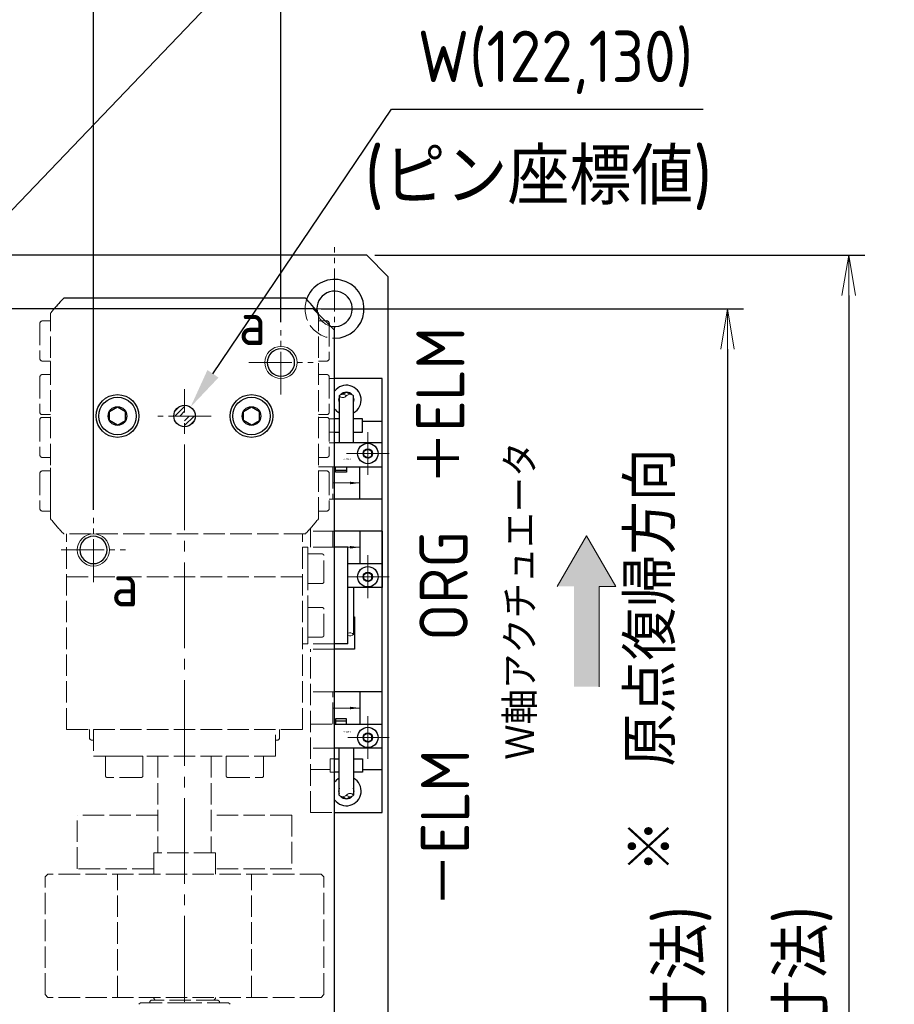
# Model space of a CAD drawing. Header units: millimetres. Extents: x 8809 to 9805, y 1960 to 2646.
# Tile 21 of 48: x 9169 to 9332, y 2313 to 2496. Entities that reach past the tile are written whole.
import ezdxf

# ---------------------------------------------------------------- set-up
doc = ezdxf.new("R2010")
doc.units = ezdxf.units.MM
doc.header["$LTSCALE"] = 0.8
doc.linetypes.add('GEN3', pattern=[6.25, 5, -1.25])
doc.linetypes.add('GEN7', pattern=[13.75, 10, -1.25, 1.25, -1.25])
doc.layers.get('0').update_dxf_attribs({"lineweight": 30})
for name, color, linetype, lineweight in [('3', 6, 'GEN3', 15), ('5', 3, 'Continuous', 15), ('6', 2, 'Continuous', 15), ('7', 4, 'GEN7', 15), ('8', 1, 'Continuous', 15)]:
    doc.layers.add(name, color=color, linetype=linetype, lineweight=lineweight)
doc.styles.get("Standard").update_dxf_attribs({"font": 'ISOCP.SHX', "bigfont": 'EXTFONT.SHX'})
doc.dimstyles.new('GEN-ISO', dxfattribs={"dimtxt": 3.2, "dimasz": 2.5, "dimexe": 1, "dimexo": 0.5, "dimgap": 1, "dimtad": 1, "dimdec": 3, "dimdsep": 46, "dimtxsty": 'STANDARD', "dimblk1": 'OPEN', "dimblk2": 'OPEN', "dimsah": 1, "dimcen": 0, "dimclrd": 256, "dimclre": 256, "dimclrt": 2, "dimadec": 0, "dimazin": 0, "dimtp": 0.1, "dimtm": 0.1, "dimtfac": 0.71, "dimtdec": 3, "dimtmove": 0, "dimatfit": 3, "dimldrblk": 'OPEN', "dimfxl": 1, "dimtzin": 0, "dimarcsym": 0})
doc.dimstyles.new('GEN-ISO$0', dxfattribs={"dimtxt": 3.2, "dimasz": 2.5, "dimexe": 1, "dimexo": 0.5, "dimgap": 1, "dimtad": 1, "dimdec": 3, "dimdsep": 46, "dimtxsty": 'STANDARD', "dimblk1": 'OPEN', "dimblk2": 'OPEN', "dimsah": 1, "dimcen": 0, "dimclrd": 256, "dimclre": 256, "dimclrt": 2, "dimadec": 0, "dimazin": 0, "dimtp": 0.1, "dimtm": 0.1, "dimtfac": 0.71, "dimtdec": 3, "dimtmove": 0, "dimatfit": 3, "dimldrblk": 'OPEN', "dimfxl": 1, "dimtzin": 0, "dimarcsym": 0})
doc.dimstyles.new('GEN-ISO$3', dxfattribs={"dimtxt": 3.2, "dimasz": 2.5, "dimexe": 1, "dimexo": 0.5, "dimgap": 1, "dimtad": 1, "dimtoh": 1, "dimdec": 3, "dimdsep": 46, "dimtxsty": 'STANDARD', "dimblk2": 'OPEN', "dimcen": 0, "dimclrd": 256, "dimclre": 256, "dimclrt": 2, "dimadec": 0, "dimazin": 0, "dimtp": 0.1, "dimtm": 0.1, "dimtfac": 0.71, "dimtdec": 3, "dimtofl": 0, "dimtmove": 0, "dimatfit": 0, "dimldrblk": 'OPEN', "dimfxl": 1, "dimtzin": 0, "dimarcsym": 0})

# ---------------------------------------------------------------- blocks, each defined once
blk = doc.blocks.new('_OPEN')
at = {"color": 0, "linetype": 'ByBlock'}
for p, q in [((-1, 0.1666666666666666), (0, 0)), ((0, 0), (-1, -0.1666666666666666)), ((0, 0), (-1, 0))]:
    blk.add_line(p, q, dxfattribs=at)
blk = doc.blocks.new('*D320')
at = {"layer": '5', "lineweight": -2, "transparency": 16777216}
for p, q in [((8972.408864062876, 2404.95818305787), (8972.408864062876, 2550.363113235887)), ((9182.408864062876, 2404.958183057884), (9182.408864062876, 2550.363113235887)), ((8979.908864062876, 2547.363113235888), (9174.908864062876, 2547.363113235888))]:
    blk.add_line(p, q, dxfattribs=at)
at = {"layer": 'DEFPOINTS', "color": 0, "transparency": 16777216}
for p in [(9182.408864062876, 2547.363113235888), (8972.408864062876, 2403.45818305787), (9182.408864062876, 2403.458183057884)]:
    blk.add_point(p, dxfattribs=at)
at = {"layer": '5', "lineweight": -2, "transparency": 16777216, "xscale": 7.5, "yscale": 7.5, "zscale": 7.5, "rotation": 180}
blk.add_blockref('_OPEN', (8972.408864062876, 2547.363113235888), dxfattribs=at)
at = {"layer": '5', "lineweight": -2, "transparency": 16777216, "xscale": 7.5, "yscale": 7.5, "zscale": 7.5}
blk.add_blockref('_OPEN', (9182.408864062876, 2547.363113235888), dxfattribs=at)
at = {"layer": '5', "color": 2, "transparency": 16777216, "insert": (9077.408864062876, 2555.164058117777), "char_height": 9.600000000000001, "attachment_point": 5}
blk.add_mtext('□210', dxfattribs=at)
blk = doc.blocks.new('*D321')
at = {"layer": '5', "lineweight": -2, "transparency": 16777216}
for p, q in [((8937.408864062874, 2439.958183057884), (8937.408864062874, 2574.434715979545)), ((9217.408864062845, 2439.958183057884), (9217.408864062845, 2574.434715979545)), ((8944.908864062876, 2571.434715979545), (9209.908864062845, 2571.434715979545))]:
    blk.add_line(p, q, dxfattribs=at)
at = {"layer": 'DEFPOINTS', "color": 0, "transparency": 16777216}
for p in [(9217.408864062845, 2571.434715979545), (8937.408864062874, 2438.458183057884), (9217.408864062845, 2438.458183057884)]:
    blk.add_point(p, dxfattribs=at)
at = {"layer": '5', "lineweight": -2, "transparency": 16777216, "xscale": 7.5, "yscale": 7.5, "zscale": 7.5, "rotation": 180}
blk.add_blockref('_OPEN', (8937.408864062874, 2571.434715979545), dxfattribs=at)
at = {"layer": '5', "lineweight": -2, "transparency": 16777216, "xscale": 7.5, "yscale": 7.5, "zscale": 7.5}
blk.add_blockref('_OPEN', (9217.408864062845, 2571.434715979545), dxfattribs=at)
at = {"layer": '5', "color": 2, "transparency": 16777216, "insert": (9077.408864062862, 2579.235660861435), "char_height": 9.600000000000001, "attachment_point": 5}
blk.add_mtext('□280', dxfattribs=at)
blk = doc.blocks.new('*D322')
at = {"layer": '5', "lineweight": -2, "transparency": 16777216}
for p, q in [((9224.908864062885, 2442.458183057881), (9303.724022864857, 2442.458183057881)), ((9300.724022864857, 2434.958183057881), (9300.724022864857, 2149.958183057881)), ((9224.908864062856, 2142.458183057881), (9303.724022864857, 2142.458183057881))]:
    blk.add_line(p, q, dxfattribs=at)
at = {"layer": 'DEFPOINTS', "color": 0, "transparency": 16777216}
for p in [(9223.408864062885, 2442.458183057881), (9223.408864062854, 2142.458183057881), (9300.724022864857, 2142.458183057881)]:
    blk.add_point(p, dxfattribs=at)
at = {"layer": '5', "lineweight": -2, "transparency": 16777216, "xscale": 7.5, "yscale": 7.5, "zscale": 7.5}
for p, rotation in [((9300.724022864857, 2442.458183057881), 90), ((9300.724022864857, 2142.458183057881), 270)]:
    blk.add_blockref('_OPEN', p, dxfattribs=dict(at, rotation=rotation))
at = {"layer": '5', "color": 2, "transparency": 16777216, "insert": (9292.444022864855, 2292.458183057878), "char_height": 9.600000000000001, "attachment_point": 5, "rotation": 90}
blk.add_mtext('□300(上板寸法)', dxfattribs=at)
blk = doc.blocks.new('*D323')
at = {"layer": '5', "lineweight": -2, "transparency": 16777216}
for p, q in [((9234.90886405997, 2452.458183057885), (9326.32296537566, 2452.458183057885)), ((9323.32296537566, 2444.958183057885), (9323.32296537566, 2139.958183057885)), ((9234.90886405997, 2132.458183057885), (9326.32296537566, 2132.458183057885))]:
    blk.add_line(p, q, dxfattribs=at)
at = {"layer": 'DEFPOINTS', "color": 0, "transparency": 16777216}
for p in [(9233.40886405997, 2452.458183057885), (9233.40886405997, 2132.458183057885), (9323.32296537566, 2132.458183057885)]:
    blk.add_point(p, dxfattribs=at)
at = {"layer": '5', "lineweight": -2, "transparency": 16777216, "xscale": 7.5, "yscale": 7.5, "zscale": 7.5}
for p, rotation in [((9323.32296537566, 2452.458183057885), 90), ((9323.32296537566, 2132.458183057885), 270)]:
    blk.add_blockref('_OPEN', p, dxfattribs=dict(at, rotation=rotation))
at = {"layer": '5', "color": 2, "transparency": 16777216, "insert": (9315.042965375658, 2292.458183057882), "char_height": 9.600000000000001, "attachment_point": 5, "rotation": 90}
blk.add_mtext('□320(下板寸法)', dxfattribs=at)
blk = doc.blocks.new('*D325')
at = {"layer": '5', "lineweight": -2, "transparency": 16777216}
for p, q in [((9204.719521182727, 2430.33522112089), (9238.000488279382, 2479.699969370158)), ((9238.000488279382, 2479.699969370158), (9296.196708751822, 2479.699969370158))]:
    blk.add_line(p, q, dxfattribs=at)
at = {"layer": '5', "transparency": 16777216}
blk.add_solid([(9203.683068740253, 2431.033981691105), (9205.755973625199, 2429.636460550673), (9200.52695776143, 2424.116506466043)], dxfattribs=at)
at = {"layer": 'DEFPOINTS', "color": 0, "transparency": 16777216}
for p in [(9200.52695776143, 2424.116506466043), (9198.290923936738, 2420.799858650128)]:
    blk.add_point(p, dxfattribs=at)
at = {"layer": '5', "color": 2, "transparency": 16777216, "insert": (9268.598598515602, 2488.459969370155), "char_height": 9.600000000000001, "attachment_point": 5}
blk.add_mtext('W(122,130)', dxfattribs=at)

msp = doc.modelspace()

# ---------------------------------------------------------------- hatches: boundary and pattern name
at = {"layer": '6'}
msp.add_hatch(color=256, dxfattribs=at).paths.add_polyline_path([(9268.958495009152, 2390.659090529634), (9274.418495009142, 2400.116087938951), (9279.878495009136, 2390.659090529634), (9276.75849500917, 2390.659090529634), (9276.75849500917, 2371.939090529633), (9272.078495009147, 2371.939090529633), (9272.078495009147, 2390.659090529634)])
at = {"layer": '8'}
h = msp.add_hatch(dxfattribs=at)
h.set_pattern_fill('ANSI31', color=256, scale=0.2, style=0)
h.set_pattern_definition([(45, (623.8165691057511, -7893.50507819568), (-0.4490128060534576, 0.4490128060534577), [])])
h.paths.add_polyline_path([(9199.408940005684, 2424.458182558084, 0.4142134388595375), (9197.408940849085, 2422.458182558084), (9197.408940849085, 2422.458182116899), (9199.408941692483, 2422.458182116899)])
h.paths.add_polyline_path([(9201.408940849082, 2422.458182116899), (9199.408941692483, 2422.458182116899), (9199.408943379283, 2420.458182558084, 0.41421312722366)])

# ---------------------------------------------------------------- linework, layer by layer
for p, q in [((9233.408864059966, 2452.458183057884), (8921.408864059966, 2452.458183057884)), ((9233.408864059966, 2452.458183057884), (8921.408864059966, 2452.458183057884)), ((9237.408864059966, 2448.458183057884), (9233.408864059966, 2452.458183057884)), ((9237.408864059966, 2448.458183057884), (9233.408864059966, 2452.458183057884)), ((9237.408864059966, 2136.458183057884), (9237.408864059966, 2448.458183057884)), ((9237.408864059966, 2136.458183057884), (9237.408864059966, 2448.458183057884)), ((9221.953341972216, 2444.458182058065), (9176.864539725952, 2444.45818205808)), ((9224.40903335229, 2441.45801376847), (9224.40903335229, 2441.621829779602)), ((9225.658844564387, 2440.208202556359), (9225.908961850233, 2440.208202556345)), ((9226.408941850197, 2439.708182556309), (9226.408941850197, 2439.458105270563)), ((9236.309051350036, 2429.458189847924), (9227.408864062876, 2429.458189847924)), ((9236.309051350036, 2348.458189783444), (9236.309051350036, 2429.458189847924)), ((9228.259051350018, 2426.208352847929), (9228.259051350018, 2417.458189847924)), ((9228.921988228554, 2426.504889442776), (9229.609051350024, 2426.901565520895)), ((9229.609051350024, 2426.901565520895), (9230.296114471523, 2426.504889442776)), ((9230.95905135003, 2417.458189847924), (9230.95905135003, 2426.208352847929)), ((9185.408813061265, 2423.324209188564), (9186.908813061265, 2424.190234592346)), ((9186.908813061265, 2424.190234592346), (9188.408813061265, 2423.324209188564)), ((9210.408814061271, 2423.324208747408), (9211.908814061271, 2424.19023415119)), ((9211.908814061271, 2424.19023415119), (9213.408814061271, 2423.324208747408)), ((9185.408813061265, 2421.592158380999), (9185.408813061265, 2423.324209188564)), ((9188.408813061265, 2421.592158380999), (9188.408813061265, 2423.324209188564)), ((9210.408814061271, 2421.592157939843), (9210.408814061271, 2423.324208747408)), ((9213.408814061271, 2421.592157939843), (9213.408814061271, 2423.324208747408)), ((9186.908813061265, 2420.726132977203), (9185.408813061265, 2421.592158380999)), ((9186.908813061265, 2420.726132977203), (9188.408813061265, 2421.592158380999)), ((9211.908814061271, 2420.726132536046), (9210.408814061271, 2421.592157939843)), ((9211.908814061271, 2420.726132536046), (9213.408814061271, 2421.592157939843)), ((9228.259051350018, 2421.958189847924), (9227.408864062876, 2421.958189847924)), ((9232.609051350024, 2421.958189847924), (9230.95905135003, 2421.958189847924)), ((9232.609051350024, 2419.458189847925), (9232.609051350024, 2421.958189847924)), ((9236.309051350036, 2421.458189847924), (9232.609051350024, 2421.458189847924)), ((9227.408864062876, 2419.458189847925), (9228.259051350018, 2419.458189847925)), ((9230.95905135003, 2419.458189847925), (9232.609051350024, 2419.458189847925)), ((9236.309051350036, 2417.458189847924), (9227.408864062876, 2417.458189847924)), ((9236.309051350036, 2406.958189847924), (9236.309051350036, 2417.458189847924)), ((9232.859051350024, 2415.891202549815), (9233.609051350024, 2416.324215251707)), ((9232.859051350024, 2415.025177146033), (9232.859051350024, 2415.891202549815)), ((9233.609051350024, 2414.592164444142), (9232.859051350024, 2415.025177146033)), ((9233.609051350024, 2416.324215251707), (9234.359051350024, 2415.891202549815)), ((9233.609051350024, 2414.592164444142), (9234.359051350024, 2415.025177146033)), ((9234.359051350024, 2415.025177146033), (9234.359051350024, 2415.891202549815)), ((9227.408864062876, 2412.958189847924), (9236.309051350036, 2412.958189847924)), ((9227.609051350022, 2411.958189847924), (9227.609051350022, 2412.958189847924)), ((9229.609051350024, 2412.958189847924), (9229.609051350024, 2411.958189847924)), ((9232.109051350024, 2406.958189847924), (9232.109051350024, 2412.958189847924)), ((9227.609051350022, 2412.358189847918), (9229.609051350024, 2412.358189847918)), ((9229.609051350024, 2411.958189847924), (9227.609051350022, 2411.958189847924)), ((9236.309051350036, 2406.958189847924), (9227.408864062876, 2406.958189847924)), ((9236.309051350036, 2400.958189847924), (9227.408864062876, 2400.958189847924)), ((9232.109051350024, 2400.958189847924), (9232.109051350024, 2394.958189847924)), ((9236.309051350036, 2400.958189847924), (9236.309051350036, 2390.458189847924)), ((9236.309051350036, 2400.958189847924), (9236.309051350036, 2390.458189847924)), ((9229.90905135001, 2397.958190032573), (9227.408864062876, 2397.958190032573)), ((9229.90905135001, 2379.958189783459), (9229.90905135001, 2397.958190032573)), ((9229.90905135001, 2394.958189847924), (9236.309051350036, 2394.958189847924)), ((9232.859051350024, 2392.891202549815), (9233.609051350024, 2393.324215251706)), ((9232.859051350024, 2392.025177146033), (9232.859051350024, 2392.891202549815)), ((9233.609051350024, 2393.324215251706), (9234.359051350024, 2392.891202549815)), ((9234.359051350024, 2392.025177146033), (9234.359051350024, 2392.891202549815)), ((9233.609051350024, 2391.592164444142), (9232.859051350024, 2392.025177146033)), ((9233.609051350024, 2391.592164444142), (9234.359051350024, 2392.025177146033)), ((9236.309051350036, 2390.458189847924), (9229.90905135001, 2390.458189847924)), ((9230.95905135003, 2390.458189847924), (9230.95905135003, 2381.708026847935)), ((9230.95905135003, 2384.958189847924), (9231.109051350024, 2384.958189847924)), ((9231.109051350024, 2384.958189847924), (9231.109051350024, 2378.958189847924)), ((9229.90905135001, 2379.958189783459), (9227.408864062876, 2379.958189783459)), ((9231.109051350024, 2378.958189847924), (9227.408864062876, 2378.958189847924)), ((9236.309051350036, 2370.958189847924), (9227.408864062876, 2370.958189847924)), ((9232.109051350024, 2370.958189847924), (9232.109051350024, 2364.958189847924)), ((9229.609051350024, 2365.958189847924), (9227.609051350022, 2365.958189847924)), ((9227.609051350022, 2365.958189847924), (9227.609051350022, 2364.958189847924)), ((9227.609051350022, 2365.55818984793), (9229.609051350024, 2365.55818984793)), ((9229.609051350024, 2364.958189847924), (9229.609051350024, 2365.958189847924)), ((9227.408864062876, 2364.958189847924), (9236.309051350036, 2364.958189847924)), ((9232.859051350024, 2362.891202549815), (9233.609051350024, 2363.324215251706)), ((9233.609051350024, 2363.324215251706), (9234.359051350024, 2362.891202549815)), ((9232.859051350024, 2362.025177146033), (9232.859051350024, 2362.891202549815)), ((9233.609051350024, 2361.592164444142), (9232.859051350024, 2362.025177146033)), ((9233.609051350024, 2361.592164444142), (9234.359051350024, 2362.025177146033)), ((9234.359051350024, 2362.025177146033), (9234.359051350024, 2362.891202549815)), ((9236.309051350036, 2360.458189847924), (9227.408864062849, 2360.458189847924)), ((9228.259051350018, 2351.708026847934), (9228.259051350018, 2360.458189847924)), ((9230.95905135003, 2360.458189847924), (9230.95905135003, 2351.708026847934)), ((9227.408864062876, 2358.458189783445), (9228.259051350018, 2358.458189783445)), ((9230.95905135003, 2358.458189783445), (9232.609051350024, 2358.458189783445)), ((9232.609051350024, 2358.458189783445), (9232.609051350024, 2355.958189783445)), ((9228.259051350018, 2355.958189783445), (9227.408864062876, 2355.958189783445)), ((9232.609051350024, 2355.958189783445), (9230.95905135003, 2355.958189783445)), ((9232.609051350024, 2356.458189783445), (9236.309051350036, 2356.458189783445)), ((9228.921988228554, 2351.411490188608), (9229.609051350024, 2351.014814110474)), ((9229.609051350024, 2351.014814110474), (9230.296114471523, 2351.411490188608)), ((9227.408864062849, 2348.458189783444), (9236.309051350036, 2348.458189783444))]:
    msp.add_line(p, q)
at = {"ltscale": 2}
for p, q in [((9223.408864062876, 2442.458183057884), (8931.408864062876, 2442.458183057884)), ((9223.408864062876, 2442.458183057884), (9227.408864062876, 2438.458183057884)), ((9227.408864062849, 2146.458183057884), (9227.408864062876, 2438.458183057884))]:
    msp.add_line(p, q, dxfattribs=at)
at = {"ltscale": 2, "extrusion": (0, 0, -1)}
for centre in [(-9217.408864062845, 2432.458183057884), (-9182.408864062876, 2397.458183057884)]:
    msp.add_circle(centre, 2.549999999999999, dxfattribs=at)
at = {"ltscale": 2}
for centre in [(9186.908813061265, 2422.458183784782), (9211.908814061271, 2422.458183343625)]:
    msp.add_circle(centre, 4, dxfattribs=at)
for centre, radius in [((9186.908813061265, 2422.458183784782), 3.5), ((9211.908814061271, 2422.458183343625), 3.5), ((9186.908813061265, 2422.458183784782), 1.732050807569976), ((9199.408940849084, 2422.458182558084), 2), ((9211.908814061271, 2422.458183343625), 1.732050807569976), ((9233.609051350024, 2415.458189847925), 1.9), ((9233.609051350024, 2415.458189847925), 0.8660254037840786), ((9233.609051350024, 2392.458189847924), 1.9), ((9233.609051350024, 2392.458189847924), 0.8660254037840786), ((9233.609051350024, 2362.458189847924), 1.9), ((9233.609051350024, 2362.458189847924), 0.8660254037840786)]:
    msp.add_circle(centre, radius)
for centre, radius, start, end in [((9227.408864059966, 2442.458183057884), 5.5, 270.0000000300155, 161.4476256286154), ((9199.408940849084, 2422.458182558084), 31.5, 135.7002083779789, 140.585900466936), ((9199.408940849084, 2422.458182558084), 31.5, 37.47171861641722, 44.29979162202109), ((9227.408864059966, 2442.458183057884), 3.300000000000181, 256.0075830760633, 188.6978327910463), ((9225.908941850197, 2439.708182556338), 0.500021, 359.9999999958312, 89.99779999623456), ((9229.609051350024, 2425.458189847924), 2.75, 299.4003510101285, 143.1366063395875), ((9229.609051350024, 2425.458189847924), 1.443375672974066, 159.2778702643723, 200.7221297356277), ((9229.609051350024, 2425.458189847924), 1.443375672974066, 41.07701977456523, 138.9229802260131), ((9229.609051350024, 2425.458189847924), 1.443375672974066, 339.2778702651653, 20.72212973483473), ((9229.609051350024, 2425.458189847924), 2.75, 216.8633936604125, 240.5996489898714), ((9229.609051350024, 2352.458189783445), 2.75, 119.4003510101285, 143.1366063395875), ((9229.609051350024, 2352.458189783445), 2.75, 216.8633936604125, 60.59964898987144), ((9229.609051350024, 2352.458189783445), 1.443375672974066, 159.2778702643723, 200.7221297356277), ((9229.609051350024, 2352.458189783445), 1.443375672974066, 339.2778702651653, 20.72212973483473), ((9229.609051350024, 2352.458189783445), 1.443375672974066, 221.0770197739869, 318.9229802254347)]:
    msp.add_arc(centre, radius, start, end)
at = {"layer": '3'}
for p, q in [((9174.408940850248, 2440.458182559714), (9174.408940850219, 2439.958182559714)), ((9174.40900185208, 2403.294335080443), (9174.40900185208, 2441.622030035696)), ((9224.40903335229, 2403.294535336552), (9224.40903335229, 2441.45801376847)), ((9172.40894085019, 2439.708182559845), (9172.408940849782, 2433.208182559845)), ((9172.908925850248, 2440.208202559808), (9174.408947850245, 2440.208202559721)), ((9224.408941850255, 2440.208202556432), (9225.658844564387, 2440.208202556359)), ((9226.408941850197, 2439.458105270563), (9226.40894184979, 2433.208182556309)), ((9174.408947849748, 2432.708192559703), (9172.908925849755, 2432.708192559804)), ((9174.408940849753, 2432.658182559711), (9174.408940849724, 2432.158182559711)), ((9224.408941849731, 2432.708192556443), (9225.908961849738, 2432.708192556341)), ((9172.408940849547, 2429.708182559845), (9172.408940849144, 2423.208182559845)), ((9172.90892584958, 2430.208192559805), (9174.408947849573, 2430.208192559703)), ((9224.408941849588, 2430.20818255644), (9225.908961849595, 2430.208192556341)), ((9225.908961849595, 2430.208192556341), (9225.938831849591, 2430.207322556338)), ((9226.408941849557, 2429.708182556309), (9226.40894184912, 2423.208182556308)), ((9227.408864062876, 2429.458189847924), (9226.408941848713, 2429.458189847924)), ((9174.408947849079, 2422.708182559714), (9172.908925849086, 2422.708182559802)), ((9172.908925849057, 2422.208192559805), (9174.40894784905, 2422.208192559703)), ((9225.908961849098, 2422.708182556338), (9224.408941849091, 2422.70818255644)), ((9224.40894184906, 2422.20818255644), (9225.90896184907, 2422.208192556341)), ((9225.90896184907, 2422.208192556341), (9225.938831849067, 2422.207322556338)), ((9226.40895184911, 2423.208172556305), (9226.408871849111, 2423.196262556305)), ((9172.408940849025, 2421.708182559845), (9172.408940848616, 2415.208182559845)), ((9227.408864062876, 2421.958189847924), (9226.341968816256, 2421.958189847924)), ((9226.408941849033, 2421.708182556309), (9226.408941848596, 2415.208182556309)), ((9226.408941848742, 2419.458189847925), (9227.408864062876, 2419.458189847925)), ((9227.408864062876, 2417.458189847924), (9226.408941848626, 2417.458189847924)), ((9174.408947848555, 2414.708182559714), (9172.90892584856, 2414.708182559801)), ((9225.908961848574, 2414.708182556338), (9224.408941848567, 2414.70818255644)), ((9226.408951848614, 2415.208172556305), (9226.408081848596, 2415.178302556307)), ((9224.40903335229, 2412.958189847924), (9227.408864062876, 2412.958189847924)), ((9227.109051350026, 2412.958189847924), (9227.109051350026, 2406.958189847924)), ((9172.408940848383, 2411.708182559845), (9172.408940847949, 2405.208182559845)), ((9174.40894784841, 2412.208172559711), (9172.908925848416, 2412.208172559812)), ((9174.408940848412, 2412.258182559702), (9174.408940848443, 2412.758182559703)), ((9174.40894084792, 2404.958182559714), (9174.408940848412, 2412.258182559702)), ((9224.408941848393, 2412.208172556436), (9225.9089618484, 2412.208172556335)), ((9226.408941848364, 2411.708182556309), (9226.408941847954, 2405.208182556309)), ((9227.408864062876, 2406.958189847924), (9226.408941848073, 2406.958189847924)), ((9174.408947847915, 2404.708162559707), (9172.908925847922, 2404.708162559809)), ((9174.408940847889, 2404.458182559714), (9174.40894084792, 2404.958182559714)), ((9225.908961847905, 2404.708162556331), (9224.408941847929, 2404.708162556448)), ((9221.953340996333, 2400.458182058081), (9176.864540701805, 2400.458182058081)), ((9177.409133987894, 2363.958130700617), (9177.409142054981, 2400.458182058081)), ((9221.409133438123, 2363.958120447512), (9221.40914202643, 2400.458182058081)), ((9222.909051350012, 2397.958190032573), (9222.909051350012, 2401.48212939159)), ((9227.408864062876, 2400.958189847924), (9222.909051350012, 2400.958189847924)), ((9222.909051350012, 2397.958190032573), (9222.909051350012, 2400.958189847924)), ((9222.909051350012, 2397.958190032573), (9222.909051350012, 2400.958189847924)), ((9227.109051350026, 2397.958190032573), (9227.109051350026, 2400.958189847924)), ((9227.408864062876, 2397.958190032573), (9221.409051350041, 2397.958190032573)), ((9222.409051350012, 2379.958189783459), (9222.409051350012, 2397.958190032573)), ((9225.109051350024, 2396.708190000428), (9222.409051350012, 2396.708190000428)), ((9222.409051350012, 2391.208190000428), (9222.409051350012, 2396.708190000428)), ((9225.409051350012, 2391.508190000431), (9225.409051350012, 2396.40819000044)), ((9221.409140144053, 2392.458141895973), (9177.409140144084, 2392.458152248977)), ((9225.109051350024, 2391.208190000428), (9222.409051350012, 2391.208190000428)), ((9225.109051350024, 2386.708189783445), (9222.409051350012, 2386.708189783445)), ((9222.409051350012, 2381.208189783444), (9222.409051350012, 2386.708189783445)), ((9225.409051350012, 2381.508189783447), (9225.409051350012, 2386.408189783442)), ((9227.408864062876, 2379.958189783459), (9221.409051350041, 2379.958189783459)), ((9225.109051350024, 2381.208189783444), (9222.409051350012, 2381.208189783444)), ((9222.909051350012, 2348.458189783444), (9222.909051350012, 2378.958189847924)), ((9227.408864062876, 2378.958189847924), (9222.909051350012, 2378.958189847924)), ((9227.408864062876, 2370.958189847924), (9222.909051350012, 2370.958189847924)), ((9227.109051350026, 2364.958189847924), (9227.109051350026, 2370.958189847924)), ((9221.40913355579, 2363.958120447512), (9177.409133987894, 2363.958130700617)), ((9181.659121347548, 2363.958129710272), (9181.659121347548, 2362.458087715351)), ((9182.409140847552, 2363.958121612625), (9182.409140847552, 2358.958121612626)), ((9216.40914084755, 2358.958121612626), (9216.40914084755, 2363.958121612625)), ((9217.159161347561, 2362.458087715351), (9217.159161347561, 2363.958121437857)), ((9222.909051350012, 2364.958189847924), (9227.408864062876, 2364.958189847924)), ((9182.409140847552, 2361.958102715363), (9182.159141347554, 2361.958102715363)), ((9216.659141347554, 2361.958102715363), (9216.40914084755, 2361.958102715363)), ((9227.408864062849, 2360.458189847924), (9222.909051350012, 2360.458189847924)), ((9182.409140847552, 2358.958121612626), (9216.40914084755, 2358.958121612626)), ((9184.650810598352, 2355.358121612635), (9184.650810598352, 2358.958121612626)), ((9186.150810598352, 2358.958121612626), (9184.650810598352, 2358.958121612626)), ((9190.150810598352, 2358.958121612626), (9186.150810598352, 2358.958121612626)), ((9191.650810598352, 2358.958121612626), (9190.150810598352, 2358.958121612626)), ((9191.650810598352, 2355.358121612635), (9191.650810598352, 2358.958121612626)), ((9194.409162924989, 2358.958121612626), (9194.409162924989, 2340.958189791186)), ((9194.409162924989, 2358.958121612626), (9194.409162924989, 2340.958189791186)), ((9204.409162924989, 2358.958121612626), (9204.409162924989, 2340.958189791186)), ((9204.409162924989, 2358.958121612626), (9204.409162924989, 2340.958189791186)), ((9207.167471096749, 2355.358121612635), (9207.167471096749, 2358.958121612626)), ((9207.167471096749, 2358.958121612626), (9208.667471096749, 2358.958121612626)), ((9212.667471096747, 2358.958121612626), (9214.167471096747, 2358.958121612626)), ((9214.167471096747, 2355.358121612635), (9214.167471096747, 2358.958121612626)), ((9226.609051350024, 2355.958189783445), (9226.609051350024, 2358.458189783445)), ((9226.609051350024, 2358.458189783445), (9227.408864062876, 2358.458189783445)), ((9222.909051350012, 2356.458189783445), (9226.609051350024, 2356.458189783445)), ((9222.909051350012, 2356.458189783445), (9226.609051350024, 2356.458189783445)), ((9227.408864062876, 2355.958189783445), (9226.609051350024, 2355.958189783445)), ((9191.250810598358, 2354.958121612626), (9185.050810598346, 2354.958121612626)), ((9207.567471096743, 2354.958121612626), (9213.767471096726, 2354.958121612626)), ((9179.409141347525, 2337.958102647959), (9179.409141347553, 2347.958102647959)), ((9179.409141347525, 2337.958102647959), (9179.409141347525, 2347.958102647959)), ((9194.409162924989, 2347.958102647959), (9179.409141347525, 2347.958102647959)), ((9219.409141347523, 2347.958102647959), (9204.409162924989, 2347.958102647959)), ((9219.409141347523, 2347.958102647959), (9219.409141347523, 2337.958102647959)), ((9219.409141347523, 2347.958102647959), (9219.409141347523, 2337.958102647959)), ((9222.909051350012, 2348.458189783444), (9227.408864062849, 2348.458189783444)), ((9205.15916280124, 2340.958189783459), (9193.65916280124, 2340.958189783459)), ((9193.65916280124, 2340.958189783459), (9193.65916280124, 2336.958189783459)), ((9205.15916280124, 2336.958189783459), (9205.15916280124, 2340.958189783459)), ((9193.65916280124, 2337.958102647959), (9179.409141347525, 2337.958102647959)), ((9219.409141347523, 2337.958102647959), (9205.15916280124, 2337.958102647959)), ((9173.909164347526, 2336.958196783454), (9173.409130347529, 2336.458166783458)), ((9173.409137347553, 2314.45812878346), (9173.409137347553, 2336.458189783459)), ((9224.909145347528, 2336.958189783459), (9173.909137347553, 2336.958189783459)), ((9186.909145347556, 2313.958189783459), (9186.909145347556, 2336.958189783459)), ((9211.909145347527, 2313.958189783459), (9211.909145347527, 2336.958189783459)), ((9224.90909734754, 2336.958143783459), (9225.409101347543, 2336.458112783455)), ((9225.409145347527, 2314.458189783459), (9225.409145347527, 2336.458158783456)), ((9173.909122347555, 2313.958166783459), (9173.409122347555, 2314.458101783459)), ((9224.909145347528, 2313.958189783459), (9173.909137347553, 2313.958189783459)), ((9193.959143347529, 2313.458185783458), (9193.659144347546, 2313.758184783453)), ((9193.659145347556, 2313.75817678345), (9193.659145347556, 2313.958189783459)), ((9204.859136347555, 2313.458181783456), (9205.159141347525, 2313.758184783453)), ((9205.159145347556, 2313.75817678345), (9205.159145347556, 2313.958189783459)), ((9224.909151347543, 2313.958192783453), (9225.409099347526, 2314.458139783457)), ((9190.909173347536, 2312.658209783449), (9191.209122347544, 2312.958162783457)), ((9191.209148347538, 2312.958189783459), (9199.409145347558, 2312.958189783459)), ((9192.909145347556, 2312.958189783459), (9191.209148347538, 2312.958189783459)), ((9192.909145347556, 2312.958189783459), (9192.909145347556, 2313.158186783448)), ((9193.209151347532, 2313.458185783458), (9192.909147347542, 2313.158182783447)), ((9205.609142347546, 2313.458189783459), (9193.209148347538, 2313.458189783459)), ((9207.609142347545, 2312.958189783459), (9199.409145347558, 2312.958189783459)), ((9205.909141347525, 2313.158182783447), (9205.609136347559, 2313.458185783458)), ((9205.909145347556, 2312.958189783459), (9205.909145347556, 2313.158186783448)), ((9207.909162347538, 2312.658205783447), (9207.609169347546, 2312.958200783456))]:
    msp.add_line(p, q, dxfattribs=at)
for centre, radius, start, end in [((9227.408864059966, 2442.458183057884), 5.5, 161.4476256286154, 270.0000000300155), ((9199.408940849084, 2422.458182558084), 31.5, 140.585900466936, 142.5278224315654), ((9227.408864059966, 2442.458183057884), 3.299999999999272, 188.6978327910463, 256.0075830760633), ((9172.90894085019, 2439.708182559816), 0.5, 90.00177999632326, 179.9999999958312), ((9172.908940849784, 2433.208182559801), 0.4999900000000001, 179.9999899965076, 269.9982239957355), ((9225.90894184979, 2433.208182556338), 0.5, 270.0021999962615, 9.9959885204e-06), ((9172.908941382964, 2429.708192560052), 0.5, 90.00177999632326, 179.9999999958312), ((9225.908941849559, 2429.708172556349), 0.500021, 359.9999999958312, 89.99779999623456), ((9172.90894138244, 2421.708192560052), 0.5, 90.00177999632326, 179.9999999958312), ((9172.908947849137, 2423.208172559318), 0.4999900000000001, 179.9999899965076, 269.9982239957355), ((9225.90894184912, 2423.208172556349), 0.5, 270.0021999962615, 9.9959885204e-06), ((9225.908941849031, 2421.708172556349), 0.500021, 359.9999999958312, 89.99779999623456), ((9172.908947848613, 2415.208172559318), 0.4999900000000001, 179.9999899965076, 269.9982239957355), ((9225.908941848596, 2415.208172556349), 0.5, 270.0021999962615, 9.9959885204e-06), ((9172.908940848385, 2411.708182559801), 0.5, 90.00177999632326, 180.0000099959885), ((9225.908941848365, 2411.708182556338), 0.4999900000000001, 359.9999899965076, 89.99779999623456), ((9172.908940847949, 2405.208182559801), 0.500021, 179.9999999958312, 269.9982239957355), ((9225.908941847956, 2405.208182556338), 0.5, 270.0021999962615, 359.9999999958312), ((9199.408940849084, 2422.458182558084), 31.5, 217.4721775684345, 224.2997941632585), ((9199.408940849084, 2422.458182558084), 31.5, 315.7002058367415, 322.5282813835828), ((9225.109051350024, 2396.40819000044), 0.3, 0, 90), ((9225.109051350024, 2391.508190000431), 0.3, 270, 0), ((9225.109051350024, 2386.408189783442), 0.3, 0, 90), ((9225.109051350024, 2381.508189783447), 0.3, 270, 0), ((9182.159141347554, 2362.458102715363), 0.500021, 180.0017760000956, 270), ((9216.659141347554, 2362.458102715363), 0.5, 270, 359.9982199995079), ((9185.050810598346, 2355.358121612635), 0.4, 180, 270), ((9191.250810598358, 2355.358121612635), 0.4, 270, 0), ((9207.567471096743, 2355.358121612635), 0.4, 180, 270), ((9213.767471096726, 2355.358121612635), 0.4, 270, 0)]:
    msp.add_arc(centre, radius, start, end, dxfattribs=at)
at = {"layer": '6'}
for p, q in [((9227.109051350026, 2409.958189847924), (9232.109051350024, 2409.958189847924)), ((9268.958495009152, 2390.659090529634), (9274.418495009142, 2400.116087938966)), ((9279.878495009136, 2390.659090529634), (9274.418495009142, 2400.116087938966)), ((9227.109051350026, 2397.958189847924), (9232.109051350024, 2397.958189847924)), ((9276.75849500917, 2371.939090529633), (9276.75849500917, 2390.659090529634)), ((9276.75849500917, 2390.659090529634), (9279.878495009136, 2390.659090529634)), ((9227.109051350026, 2367.958189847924), (9232.109051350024, 2367.958189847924))]:
    msp.add_line(p, q, dxfattribs=at)
at = {"layer": '6', "ltscale": 2, "extrusion": (0, 0, -1)}
for centre in [(-9217.408864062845, 2432.458183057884), (-9182.408864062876, 2397.458183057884)]:
    msp.add_circle(centre, 3, dxfattribs=at)
at = {"layer": '6'}
for centre, start, end in [((9228.930395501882, 2426.832077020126), 222.5556149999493, 317.6136629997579), ((9228.934051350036, 2425.588622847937), 42.38633700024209, 137.4443850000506), ((9230.284051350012, 2425.588622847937), 42.55561499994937, 137.6136629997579), ((9230.284051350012, 2425.588622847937), 42.55561499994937, 137.6136629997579), ((9230.284051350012, 2426.82808284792), 222.3863370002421, 222.5556256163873), ((9230.284051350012, 2426.82808284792), 222.3863370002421, 222.5556256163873), ((9230.284051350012, 2381.088296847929), 42.55561499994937, 114.1567291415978), ((9230.284051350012, 2381.088296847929), 42.55561499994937, 114.1567291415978), ((9230.284051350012, 2382.327756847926), 245.8432708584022, 317.4443850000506), ((9230.284051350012, 2382.327756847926), 245.8432708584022, 317.4443850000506), ((9228.934051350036, 2352.327756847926), 222.5556149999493, 317.6136629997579), ((9230.284051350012, 2351.088296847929), 42.55561499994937, 137.6136629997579), ((9230.284051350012, 2351.088296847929), 42.55561499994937, 137.6136629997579), ((9230.284051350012, 2352.327756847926), 222.3863370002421, 317.4443850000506), ((9230.284051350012, 2352.327756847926), 222.3863370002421, 317.4443850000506)]:
    msp.add_arc(centre, 0.9163459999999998, start, end, dxfattribs=at)
for points in [[(9230.309051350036, 2409.721214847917), (9230.309051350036, 2410.195163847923), (9232.109051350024, 2409.958189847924)], [(9230.309051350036, 2398.195164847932), (9230.309051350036, 2397.721215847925), (9232.109051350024, 2397.958189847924)], [(9230.309051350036, 2368.195164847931), (9230.309051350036, 2367.721215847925), (9232.109051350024, 2367.958189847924)]]:
    msp.add_solid(points, dxfattribs=at)
at = {"layer": '7'}
for p, q in [((9227.408864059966, 2430.958183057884), (9227.408864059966, 2453.958183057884)), ((9227.408864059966, 2430.958183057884), (9227.408864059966, 2453.958183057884)), ((9215.908864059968, 2442.458183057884), (9238.908864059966, 2442.458183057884)), ((9238.908864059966, 2442.458183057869), (9215.908864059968, 2442.458183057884)), ((9217.408864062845, 2426.458183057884), (9217.408864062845, 2438.458183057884)), ((9211.408864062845, 2432.458183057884), (9223.408864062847, 2432.458183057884)), ((9204.408940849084, 2422.458182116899), (9194.408940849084, 2422.458182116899)), ((9233.609051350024, 2411.458189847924), (9233.609051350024, 2419.458189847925)), ((9233.609051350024, 2414.083189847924), (9233.609051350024, 2416.833189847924)), ((9237.609051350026, 2415.458189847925), (9229.489403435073, 2415.458189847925)), ((9232.234051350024, 2415.458189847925), (9234.984051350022, 2415.458189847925)), ((9182.408864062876, 2391.458183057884), (9182.408864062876, 2403.458183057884)), ((9176.408864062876, 2397.458183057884), (9188.408864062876, 2397.458183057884)), ((9233.609051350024, 2388.458189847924), (9233.609051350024, 2396.458189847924)), ((9233.609051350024, 2393.833189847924), (9233.609051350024, 2391.083189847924)), ((9237.609051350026, 2392.458189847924), (9229.90905135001, 2392.458189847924)), ((9232.234051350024, 2392.458189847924), (9234.984051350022, 2392.458189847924)), ((9233.609051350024, 2358.458189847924), (9233.609051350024, 2366.458189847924)), ((9233.609051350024, 2363.833189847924), (9233.609051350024, 2361.083189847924)), ((9237.609051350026, 2362.458189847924), (9229.90905135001, 2362.458189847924)), ((9232.234051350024, 2362.458189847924), (9234.984051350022, 2362.458189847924))]:
    msp.add_line(p, q, dxfattribs=at)
at = {"layer": '7', "ltscale": 2}
msp.add_line((9199.409128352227, 2203.140618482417), (9199.408939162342, 2427.458105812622), dxfattribs=at)

# ---------------------------------------------------------------- texts
at = {"text_generation_flag": 4, "width": 0.9000000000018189}
msp.add_text('PM-L24', height=0.2999999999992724, rotation=180, dxfattribs=at).set_placement((9230.368073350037, 2363.339652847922))
at = {"layer": '5'}
msp.add_text('アングルコネクタ', height=4.608, dxfattribs=at).set_placement((9125.058340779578, 2468.482418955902))
at = {"layer": '6'}
for s, height, p in [('(ピン座標値)', 10.5, (9233.048906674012, 2461.917789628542)), ('a', 8, (9209.541304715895, 2435.709120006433)), ('a', 8, (9185.759509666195, 2386.926499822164))]:
    msp.add_text(s, height=height, dxfattribs=at).set_placement(p)
for s, height, p in [('＋ELM', 9, (9251.637520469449, 2409.648088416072)), ('※\u3000原点復帰方向', 9, (9290.918802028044, 2337.223198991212)), ('Ｗ軸アクチュエータ', 6, (9265.158670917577, 2358.296074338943)), ('ORG', 9, (9252.244028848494, 2380.485053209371)), ('－ELM', 9, (9252.520543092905, 2330.836925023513))]:
    msp.add_text(s, height=height, rotation=90, dxfattribs=at).set_placement(p)
at = {"layer": '6', "width": 0.9000000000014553}
msp.add_text('PM-L24', height=0.2999999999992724, rotation=180, dxfattribs=at).set_placement((9230.368073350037, 2414.576726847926))

# ---------------------------------------------------------------- dimensions: what is measured, and where the dimension line sits
at = {"layer": '5'}
for base, p1, p2, picture, middle in [((9217.408864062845, 2571.434715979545), (8937.408864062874, 2438.458183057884), (9217.408864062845, 2438.458183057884), '*D321', (9077.408864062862, 2579.235660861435)), ((9182.408864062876, 2547.363113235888), (8972.408864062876, 2403.45818305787), (9182.408864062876, 2403.458183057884), '*D320', (9077.408864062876, 2555.164058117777))]:
    dim = msp.add_linear_dim(base=base, p1=p1, p2=p2, text='□<>', dimstyle='GEN-ISO$0', override={"dimscale": 3, "dimarcsym": 1}, dxfattribs=at)
    dim.commit()
    dim.dimension.update_dxf_attribs({"geometry": picture, "text_midpoint": middle})
dim = msp.add_diameter_dim_2p(p1=(9198.290923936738, 2420.799858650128), p2=(9200.52695776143, 2424.116506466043), text='W(122,130)', dimstyle='GEN-ISO$3', override={"dimscale": 3, "dimarcsym": 1}, dxfattribs=at)
dim.commit()
dim.dimension.update_dxf_attribs({"geometry": '*D325', "text_midpoint": (9268.598598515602, 2479.699969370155), "dimtype": 163})
for base, p1, p2, text, picture, middle in [((9323.32296537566, 2132.458183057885), (9233.408864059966, 2452.458183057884), (9233.408864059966, 2132.458183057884), '□<>(下板寸法)', '*D323', (9315.042965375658, 2292.458183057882)), ((9300.724022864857, 2142.458183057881), (9223.40886406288, 2442.45818305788), (9223.408864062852, 2142.458183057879), '□<>(上板寸法)', '*D322', (9292.444022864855, 2292.458183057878))]:
    dim = msp.add_linear_dim(base=base, p1=p1, p2=p2, angle=90, text=text, dimstyle='GEN-ISO$0', override={"dimscale": 3, "dimarcsym": 1}, dxfattribs=at)
    dim.commit()
    dim.dimension.update_dxf_attribs({"geometry": picture, "text_midpoint": middle})

# ---------------------------------------------------------------- leaders
at = {"layer": '5', "annotation_type": 0, "has_hookline": 1, "hookline_direction": 0, "text_width": 132.8208661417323, "horizontal_direction": (1, -6.45741e-11, 0)}
msp.add_leader([(9155.689706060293, 2448.866222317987), (9231.88435546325, 2528.528174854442), (9239.38435546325, 2528.528174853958)], dimstyle='GEN-ISO', override={"dimscale": 3, "dimgap": 1.5, "dimtad": 1, "dimdec": 3, "dimtdec": 3, "dimarcsym": 1}, dxfattribs=at)

doc.saveas('drawing.dxf')
